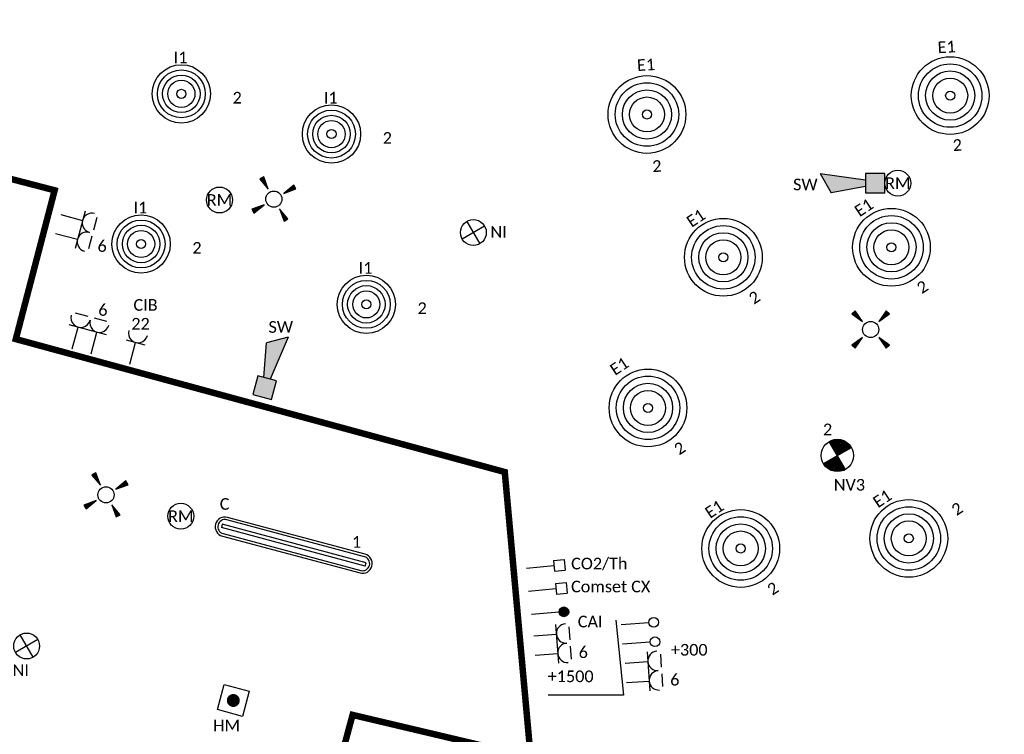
# Model space of a CAD drawing. Header units: millimetres. Extents: x -197899 to 120983, y -4228 to 45370.
# Tile 179 of 200: x 23987 to 31589, y 16161 to 21678. Entities that reach past the tile are written whole.
import ezdxf
from ezdxf.enums import TextEntityAlignment as Align

# ---------------------------------------------------------------- set-up
doc = ezdxf.new("R2010")
doc.units = ezdxf.units.MM
for name, color, linetype in [('EL6132--', 3, 'Continuous'), ('EL6222--', 3, 'Continuous'), ('EL6311--', 3, 'Continuous'), ('EL6350--', 3, 'Continuous'), ('EL6441--', 3, 'Continuous'), ('EL6511--', 3, 'Continuous'), ('EL6811--', 3, 'Continuous')]:
    doc.layers.add(name, color=color, linetype=linetype)
doc.styles.add('STABICAD-018', font='calibri.ttf', dxfattribs={"height": 180})

# ---------------------------------------------------------------- blocks, each defined once
blk = doc.blocks.new('E00188')
at = {"color": 0, "linetype": 'Continuous'}
blk.add_line((0, 5.25), (0, 1), dxfattribs=at)
at = {"color": 0, "linetype": 'Continuous', "const_width": 0.75}
blk.add_lwpolyline([(-0.375, 6, 1), (0.375, 6, 1)], format="xyb", close=True, dxfattribs=at)
at = {"color": 0, "linetype": 'Continuous'}
blk.add_circle((0, 6), 0.75, dxfattribs=at)
at = {"color": 0, "linetype": 'Continuous', "style": 'STABICAD-018'}
for tag, p in [('COMMENT1', (0, 12)), ('DATACOM1', (0, 9)), ('TEXT1', (2.5, 6)), ('ARTICLECODE', (0, 0))]:
    blk.add_attdef(tag, text='', height=1.8, dxfattribs=at).set_placement(p, align=Align.MIDDLE)
blk = doc.blocks.new('E00125CP')
at = {"color": 0, "linetype": 'Continuous'}
for p, q in [((-2.5, 6.5), (-0.5, 6.5)), ((0.5, 6.5), (2.5, 6.5))]:
    blk.add_line(p, q, dxfattribs=at)
blk = doc.blocks.new('*U360')
at = {"color": 0, "linetype": 'Continuous'}
for p, q in [((-3, 4.5), (3, 4.5)), ((-1.5, 1), (-1.5, 4.5)), ((1.5, 1), (1.5, 4.5))]:
    blk.add_line(p, q, dxfattribs=at)
for centre in [(-1.5, 6), (1.5, 6)]:
    blk.add_arc(centre, 1.5, 180, 0, dxfattribs=at)
at = {"color": 0, "linetype": 'ByBlock'}
blk.add_blockref('E00125CP', (0, 0), dxfattribs=at)
at = {"color": 0, "linetype": 'Continuous', "style": 'STABICAD-018'}
for tag, p in [('PANEL', (0, 11.5)), ('CIRCUIT', (0, 8.5)), ('SUBCIRCUIT', (4.5, 8.5)), ('ARTICLECODE', (0, 0))]:
    blk.add_attdef(tag, text='', height=1.8, dxfattribs=at).set_placement(p, align=Align.MIDDLE)
at = {"color": 0, "linetype": 'Continuous', "style": 'STABICAD-018', "flags": 1}
blk.add_attdef('POWERCODE', text='', height=1.8, dxfattribs=at).set_placement((13, 8.5), align=Align.MIDDLE)
blk = doc.blocks.new('E00411')
for p, q in [((-2.4, 2.89), (-2.89, 2.4)), ((-2.89, 2.4), (-1.24, 1.24)), ((-1.24, 1.24), (-2.4, 2.89)), ((2.4, 2.89), (1.24, 1.24)), ((1.24, 1.24), (2.89, 2.4)), ((2.89, 2.4), (2.4, 2.89)), ((-1.24, -1.24), (-2.89, -2.4)), ((-2.4, -2.89), (-1.24, -1.24)), ((1.24, -1.24), (2.4, -2.89)), ((2.89, -2.4), (1.24, -1.24)), ((-2.89, -2.4), (-2.4, -2.89)), ((2.4, -2.89), (2.89, -2.4))]:
    blk.add_line(p, q)
at = {"color": 0, "linetype": 'Continuous'}
blk.add_circle((0, 0), 1.25, dxfattribs=at)
for points in [[(-2.89, 2.4), (-2.4, 2.89), (-1.24, 1.24)], [(2.4, 2.89), (2.89, 2.4), (1.24, 1.24)], [(-2.4, -2.89), (-2.89, -2.4), (-1.24, -1.24)], [(2.89, -2.4), (2.4, -2.89), (1.24, -1.24)]]:
    blk.add_solid(points, dxfattribs=at)
at = {"color": 0, "linetype": 'Continuous', "style": 'STABICAD-018'}
for tag, p in [('SWITCHCODE', (0, 4.64)), ('ARTICLECODE', (0, 0))]:
    blk.add_attdef(tag, text='', height=1.8, dxfattribs=at).set_placement(p, align=Align.MIDDLE)
blk = doc.blocks.new('*U348')
at = {"color": 0, "linetype": 'Continuous'}
for p, q in [((-3, 4.5), (3, 4.5)), ((-1.5, 1), (-1.5, 4.5)), ((1.5, 1), (1.5, 4.5))]:
    blk.add_line(p, q, dxfattribs=at)
for centre in [(-1.5, 6), (1.5, 6)]:
    blk.add_arc(centre, 1.5, 180, 0, dxfattribs=at)
at = {"color": 0, "linetype": 'ByBlock'}
blk.add_blockref('E00125CP', (0, 0), dxfattribs=at)
at = {"color": 0, "linetype": 'Continuous', "style": 'STABICAD-018'}
for tag, p in [('PANEL', (0, 11.5)), ('CIRCUIT', (0, 8.5)), ('SUBCIRCUIT', (4.5, 8.5)), ('ARTICLECODE', (0, 0))]:
    blk.add_attdef(tag, text='', height=1.8, dxfattribs=at).set_placement(p, align=Align.MIDDLE)
at = {"color": 0, "linetype": 'Continuous', "style": 'STABICAD-018', "flags": 1}
blk.add_attdef('POWERCODE', text='', height=1.8, dxfattribs=at).set_placement((13, 8.5), align=Align.MIDDLE)
blk = doc.blocks.new('*U509')
for radius in [225, 185, 145, 105, 35]:
    blk.add_circle((0, 0), radius)
at = {"color": 0, "linetype": 'Continuous', "style": 'STABICAD-018'}
blk.add_attdef('CIRCUIT', text='', height=180, dxfattribs=at).set_placement((0, 223.8), align=Align.BOTTOM_RIGHT)
for tag, p in [('SWITCHCODE', (50, 223.8)), ('SUBCIRCUIT', (150, 223.8))]:
    blk.add_attdef(tag, text='', height=180, dxfattribs=at).set_placement(p, align=Align.BOTTOM_LEFT)
for tag, p in [('LIGHTFIXTURECODE', (0, -400)), ('PANEL', (0, -650))]:
    blk.add_attdef(tag, text='', height=180, dxfattribs=at).set_placement(p, align=Align.MIDDLE)
blk = doc.blocks.new('VB654NVI')
at = {"color": 0, "linetype": 'Continuous'}
for p, q in [((-1.41, 1.59), (1.41, 4.41)), ((-1.41, 4.41), (1.41, 1.59))]:
    blk.add_line(p, q, dxfattribs=at)
blk.add_circle((0, 3), 2, dxfattribs=at)
at = {"color": 0, "linetype": 'Continuous', "style": 'STABICAD-018'}
for tag, p in [('ARTICLECODE', (-2.66, 12.86)), ('FIREPROTECTION_PANEL', (0, 9.85)), ('CODING', (0, 7))]:
    blk.add_attdef(tag, text='', height=1.8, dxfattribs=at).set_placement(p, align=Align.MIDDLE)
blk = doc.blocks.new('E00124')
at = {"color": 0, "linetype": 'Continuous'}
for p, q in [((-2, 5), (2, 5)), ((-2, 1), (-2, 5)), ((2, 5), (2, 1)), ((2, 1), (-2, 1))]:
    blk.add_line(p, q, dxfattribs=at)
at = {"color": 0, "linetype": 'Continuous', "const_width": 1}
blk.add_lwpolyline([(-0.5, 3, 1), (0.5, 3, 1)], format="xyb", close=True, dxfattribs=at)
at = {"color": 0, "linetype": 'Continuous', "style": 'STABICAD-018'}
for tag, p in [('CODING1', (-2.83, 5.24)), ('CODING2', (-2.55, 2.78)), ('ARTICLECODE', (0, 0)), ('FIREPROTECTION_PANEL', (-0.72, -2.09)), ('FIREPROTECTION_ZONE', (-1.56, -4.07)), ('FIREPROTECTION_HARDWARENUMBER', (6.03, -6.25))]:
    blk.add_attdef(tag, text='', height=1.8, dxfattribs=at).set_placement(p, align=Align.MIDDLE)
blk = doc.blocks.new('E00028')
at = {"color": 0, "linetype": 'Continuous'}
for p, q in [((1.5, 11), (-1.5, 9.27)), ((1.5, 11), (0.5, 4)), ((-0.5, 4), (-1.5, 9.27)), ((-1.5, 4), (-1.5, 1)), ((1.5, 4), (-1.5, 4)), ((1.5, 1), (1.5, 4)), ((-1.5, 1), (1.5, 1))]:
    blk.add_line(p, q, dxfattribs=at)
for points in [[(-1.5, 9.27), (1.5, 11), (-0.5, 4), (0.5, 4)], [(-1.5, 4), (1.5, 4), (-1.5, 1), (1.5, 1)]]:
    blk.add_solid(points, dxfattribs=at)
at = {"color": 0, "linetype": 'Continuous', "style": 'STABICAD-018'}
for tag, p in [('CODING1', (-1.31, 4.93)), ('CODING2', (-1.04, 2.46)), ('ARTICLECODE', (0, 0)), ('FIREPROTECTION_PANEL', (0.53, -2.59)), ('FIREPROTECTION_ZONE', (-0.04, -4.38)), ('FIREPROTECTION_HARDWARENUMBER', (7.36, -6.83))]:
    blk.add_attdef(tag, text='', height=1.8, dxfattribs=at).set_placement(p, align=Align.MIDDLE)
blk = doc.blocks.new('E00020')
at = {"color": 0, "linetype": 'Continuous'}
blk.add_circle((0, 0), 2, dxfattribs=at)
at = {"color": 0, "linetype": 'Continuous', "style": 'STABICAD-018'}
for tag, p in [('CODING1', (0.68, 7.74)), ('CODING2', (0.95, 5.28)), ('ARTICLECODE', (0, 0)), ('FIREPROTECTION_PANEL', (0.1, -3.37)), ('FIREPROTECTION_ZONE', (1.58, -6.46)), ('FIREPROTECTION_HARDWARENUMBER', (7.57, -7.83))]:
    blk.add_attdef(tag, text='', height=1.8, dxfattribs=at).set_placement(p, align=Align.MIDDLE)
blk = doc.blocks.new('THERM-TK-L')
at = {"color": 0, "linetype": 'Continuous'}
for p, q in [((-0.83, 5.25), (-0.83, 6.92)), ((-0.83, 6.92), (0.83, 6.92)), ((0.83, 5.25), (0.83, 6.92)), ((-0.83, 5.25), (0.83, 5.25)), ((0, 5.25), (0, 1))]:
    blk.add_line(p, q, dxfattribs=at)
at = {"color": 0, "linetype": 'Continuous', "style": 'STABICAD-018'}
for tag, p in [('TEXT1', (4, 6)), ('ARTICLECODE', (0, 0))]:
    blk.add_attdef(tag, text='', height=1.8, dxfattribs=at).set_placement(p, align=Align.MIDDLE)
blk = doc.blocks.new('*U516')
at = {"linetype": 'Continuous'}
for p, q in [((575, 12.5), (-575, 12.5)), ((-575, 12.5), (-575, -12.5)), ((550, 75), (-550, 75)), ((550, 55), (-550, 55)), ((575, -12.5), (575, 12.5)), ((575, -12.5), (-575, -12.5)), ((-550, -55), (550, -55)), ((-550, -75), (550, -75))]:
    blk.add_line(p, q, dxfattribs=at)
for centre, radius, start, end in [((-550, 0), 75, 90, 270), ((-550, 0), 55, 90, 270), ((550, 0), 75, 270, 90), ((550, 0), 55, 270, 90)]:
    blk.add_arc(centre, radius, start, end, dxfattribs=at)
at = {"color": 0, "linetype": 'Continuous', "style": 'STABICAD-018'}
for tag, p in [('SWITCHCODE', (625, 75)), ('SUBCIRCUIT', (725, 75)), ('CIRCUIT', (525, 75))]:
    blk.add_attdef(tag, text='', height=180, dxfattribs=at).set_placement(p, align=Align.BOTTOM_RIGHT)
blk.add_attdef('LIGHTFIXTURECODE', text='', height=180, dxfattribs=at).set_placement((-625, 75), align=Align.BOTTOM_LEFT)
blk.add_attdef('PANEL', text='', height=180, dxfattribs=at).set_placement((0, -225), align=Align.MIDDLE)
blk = doc.blocks.new('*U514')
for radius in [300, 245, 190, 135, 35]:
    blk.add_circle((0, 0), radius)
at = {"color": 0, "linetype": 'Continuous', "style": 'STABICAD-018'}
blk.add_attdef('CIRCUIT', text='', height=180, dxfattribs=at).set_placement((0, 298.8), align=Align.BOTTOM_RIGHT)
for tag, p in [('SWITCHCODE', (50, 298.8)), ('SUBCIRCUIT', (150, 298.8))]:
    blk.add_attdef(tag, text='', height=180, dxfattribs=at).set_placement(p, align=Align.BOTTOM_LEFT)
for tag, p in [('LIGHTFIXTURECODE', (0, -475)), ('PANEL', (0, -725))]:
    blk.add_attdef(tag, text='', height=180, dxfattribs=at).set_placement(p, align=Align.MIDDLE)
blk = doc.blocks.new('*U477')
at = {"color": 0, "linetype": 'Continuous'}
for p, q in [((-3, 4.5), (3, 4.5)), ((-1.5, 1), (-1.5, 4.5)), ((1.5, 1), (1.5, 4.5))]:
    blk.add_line(p, q, dxfattribs=at)
for centre in [(-1.5, 6), (1.5, 6)]:
    blk.add_arc(centre, 1.5, 180, 0, dxfattribs=at)
at = {"color": 0, "linetype": 'ByBlock'}
blk.add_blockref('E00125CP', (0, 0), dxfattribs=at)
at = {"color": 0, "linetype": 'Continuous', "style": 'STABICAD-018'}
for tag, p in [('PANEL', (0, 11.5)), ('CIRCUIT', (0, 8.5)), ('SUBCIRCUIT', (4.5, 8.5)), ('ARTICLECODE', (0, 0))]:
    blk.add_attdef(tag, text='', height=1.8, dxfattribs=at).set_placement(p, align=Align.MIDDLE)
at = {"color": 0, "linetype": 'Continuous', "style": 'STABICAD-018', "flags": 1}
blk.add_attdef('POWERCODE', text='', height=1.8, dxfattribs=at).set_placement((13, 8.5), align=Align.MIDDLE)
blk = doc.blocks.new('111304')
at = {"color": 0, "linetype": 'Continuous'}
for p, q in [((-1.5, 4.5), (1.5, 4.5)), ((0, 1), (0, 4.5))]:
    blk.add_line(p, q, dxfattribs=at)
blk.add_arc((0, 6), 1.5, 180, 0, dxfattribs=at)
at = {"color": 0, "linetype": 'Continuous', "style": 'STABICAD-018'}
for tag, p in [('PANEL', (0, 11.5)), ('CIRCUIT', (0, 8.5)), ('SUBCIRCUIT', (4.5, 8.5)), ('ARTICLECODE', (0, 0))]:
    blk.add_attdef(tag, text='', height=1.8, dxfattribs=at).set_placement(p, align=Align.MIDDLE)
at = {"color": 0, "linetype": 'Continuous', "style": 'STABICAD-018', "flags": 1}
blk.add_attdef('POWERCODE', text='', height=1.8, dxfattribs=at).set_placement((13, 8.5), align=Align.MIDDLE)
blk = doc.blocks.new('E00018EL')
at = {"color": 0, "linetype": 'Continuous'}
for p, q in [((-1.77, 1.73), (1.77, 5.27)), ((1.77, 1.73), (-1.77, 5.27))]:
    blk.add_line(p, q, dxfattribs=at)
at = {"color": 0, "linetype": 'Continuous', "const_width": 2.5}
for points in [[(-0.88, 4.38, -0.198912), (0, 4.75, -0.198912), (0.88, 4.38, -1)], [(-0.88, 2.62, 0.198912), (0, 2.25, 0.198912), (0.88, 2.62, 1)]]:
    blk.add_lwpolyline(points, format="xyb", dxfattribs=at)
blk = doc.blocks.new('*U500')
at = {"color": 0, "linetype": 'Continuous'}
blk.add_circle((0, 3.5), 2.5, dxfattribs=at)
blk.add_blockref('E00018EL', (0, 0), dxfattribs=at)
at = {"color": 0, "linetype": 'Continuous', "style": 'STABICAD-018'}
for tag, p in [('PANEL', (0, 11.5)), ('CIRCUIT', (0, 8.5)), ('SUBCIRCUIT', (4.5, 8.5)), ('LIGHTFIXTURECODE', (0, 3.5)), ('SWITCHCODE', (4.5, 2.5))]:
    blk.add_attdef(tag, text='', height=1.8, dxfattribs=at).set_placement(p, align=Align.MIDDLE)
blk = doc.blocks.new('E00128')
at = {"color": 0, "linetype": 'Continuous'}
blk.add_line((0, 5.25), (0, 1), dxfattribs=at)
blk.add_circle((0, 6), 0.75, dxfattribs=at)
at = {"color": 0, "linetype": 'Continuous', "style": 'STABICAD-018'}
for tag, p in [('TEXT1', (0, 9)), ('ARTICLECODE', (0, 0))]:
    blk.add_attdef(tag, text='', height=1.8, dxfattribs=at).set_placement(p, align=Align.MIDDLE)

msp = doc.modelspace()

# ---------------------------------------------------------------- linework, layer by layer
at = {"color": 4, "const_width": 50}
msp.add_lwpolyline([(28368.1, 5350.8), (26461.3, 7259), (26273.8, 7333.9), (26982, 9685.9), (26631.8, 9763.7), (27057, 11810.9), (25456.9, 12216.7), (26557, 16310.9), (27932, 15985.9), (27732, 18185.9), (23957.1, 19212.2), (24257, 20360.9), (21857.2, 20983.4), (22357, 23035.9), (26782, 21885.9), (25302.5, 24704.9), (26186.4, 25588.8)], dxfattribs=at)
at = {"layer": 'EL6132--', "linetype": 'Continuous'}
msp.add_lwpolyline([(28589.3, 17041.7), (28649.8, 16462.5), (28068.3, 16462.8)], dxfattribs=at)

# ---------------------------------------------------------------- block references
at = {"layer": 'EL6132--', "linetype": 'Continuous', "xscale": 50, "yscale": 50, "rotation": 274}
for p in [(28581.9, 17003.9), (28592.3, 16854.3)]:
    msp.add_blockref('E00128', p, dxfattribs=at)
at = {"layer": 'EL6222--', "linetype": 'Continuous'}
ref = msp.add_blockref('*U348', (24235.8, 20113.9), dxfattribs=dict(at, xscale=50.00000000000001, yscale=50.00000000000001, rotation=255.000000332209))
ref.add_attrib('CIRCUIT', '6', dxfattribs={"layer": '0', "color": 7, "linetype": 'ByBlock', "height": 90, "style": 'STABICAD-018'}).set_placement((24623.5, 19932.3), align=Align.MIDDLE)
ref = msp.add_blockref('*U477', (24452.9, 19068.6), dxfattribs=dict(at, xscale=50, yscale=50, rotation=345.0283308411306))
ref.add_attrib('CIRCUIT', '6', dxfattribs={"layer": '0', "color": 7, "linetype": 'ByBlock', "height": 90, "style": 'STABICAD-018'}).set_placement((24629.6, 19439), align=Align.MIDDLE)
ref = msp.add_blockref('111304', (24823.5, 18969.5), dxfattribs=dict(at, xscale=50, yscale=50, rotation=345.0283308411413))
ref.add_attrib('ARTICLECODE', 'CIB', dxfattribs={"layer": '0', "color": 7, "linetype": 'ByBlock', "height": 90, "style": 'STABICAD-018'}).set_placement((24958.8, 19475.8), align=Align.MIDDLE)
ref.add_attrib('CIRCUIT', '22', dxfattribs={"layer": '0', "color": 7, "linetype": 'ByBlock', "height": 90, "style": 'STABICAD-018'}).set_placement((24920.1, 19330.9), align=Align.MIDDLE)
ref = msp.add_blockref('*U360', (27911, 16843.9), dxfattribs=dict(at, xscale=49.99999999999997, yscale=49.99999999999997, rotation=274.0016073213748))
ref.add_attrib('ARTICLECODE', '+1500', dxfattribs={"layer": '0', "color": 7, "linetype": 'Continuous', "height": 90, "style": 'STABICAD-018'}).set_placement((28240.8, 16608.8), align=Align.MIDDLE)
ref.add_attrib('CIRCUIT', '6', dxfattribs={"layer": '0', "color": 7, "linetype": 'Continuous', "height": 90, "style": 'STABICAD-018'}).set_placement((28338.3, 16797), align=Align.MIDDLE)
ref = msp.add_blockref('*U360', (28617.6, 16631.5), dxfattribs=dict(at, xscale=49.99999999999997, yscale=49.99999999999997, rotation=274.0016073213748))
ref.add_attrib('ARTICLECODE', '+300', dxfattribs={"layer": '0', "color": 7, "linetype": 'Continuous', "height": 90, "style": 'STABICAD-018'}).set_placement((29156.4, 16813.7), align=Align.MIDDLE)
ref.add_attrib('CIRCUIT', '6', dxfattribs={"layer": '0', "color": 7, "linetype": 'Continuous', "height": 90, "style": 'STABICAD-018'}).set_placement((29044.9, 16584.6), align=Align.MIDDLE)
at = {"layer": 'EL6311--', "color": 170, "linetype": 'Continuous'}
ref = msp.add_blockref('*U514', (31170.8, 21091.9), dxfattribs=dict(at, rotation=54.99233798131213))
ref.add_attrib('CIRCUIT', '2', dxfattribs={"layer": '0', "color": 7, "linetype": 'ByBlock', "height": 90, "rotation": 3.38755, "style": 'STABICAD-018'}).set_placement((31265.7, 20640.3), align=Align.BOTTOM_RIGHT)
ref.add_attrib('LIGHTFIXTURECODE', 'E1', dxfattribs={"layer": '0', "color": 7, "linetype": 'ByBlock', "height": 90, "rotation": 3.38755, "style": 'STABICAD-018'}).set_placement((31143.5, 21467.7), align=Align.MIDDLE)
at = {"layer": 'EL6311--', "linetype": 'Continuous'}
ref = msp.add_blockref('*U509', (25235.2, 21105.3), dxfattribs=dict(at, rotation=344.9999999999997))
ref.add_attrib('CIRCUIT', '2', dxfattribs={"layer": '0', "color": 7, "linetype": 'ByBlock', "height": 90, "style": 'STABICAD-018'}).set_placement((25701.8, 21003.5), align=Align.BOTTOM_RIGHT)
ref.add_attrib('LIGHTFIXTURECODE', 'I1', dxfattribs={"layer": '0', "color": 7, "linetype": 'ByBlock', "height": 90, "style": 'STABICAD-018'}).set_placement((25229.2, 21386.4), align=Align.MIDDLE)
at = {"layer": 'EL6311--', "color": 170, "linetype": 'Continuous'}
ref = msp.add_blockref('*U514', (28829.8, 20946.1), dxfattribs=dict(at, rotation=312.1351951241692))
ref.add_attrib('CIRCUIT', '2', dxfattribs={"layer": '0', "color": 7, "linetype": 'ByBlock', "height": 90, "rotation": 3.38755, "style": 'STABICAD-018'}).set_placement((28946.3, 20477.9), align=Align.BOTTOM_RIGHT)
ref.add_attrib('LIGHTFIXTURECODE', 'E1', dxfattribs={"layer": '0', "color": 7, "linetype": 'ByBlock', "height": 90, "rotation": 3.38755, "style": 'STABICAD-018'}).set_placement((28822.5, 21330.3), align=Align.MIDDLE)
at = {"layer": 'EL6311--', "linetype": 'Continuous'}
ref = msp.add_blockref('*U509', (26394.3, 20794.7), dxfattribs=dict(at, rotation=344.9999999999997))
ref.add_attrib('CIRCUIT', '2', dxfattribs={"layer": '0', "color": 7, "linetype": 'ByBlock', "height": 90, "style": 'STABICAD-018'}).set_placement((26860.9, 20692.9), align=Align.BOTTOM_RIGHT)
ref.add_attrib('LIGHTFIXTURECODE', 'I1', dxfattribs={"layer": '0', "color": 7, "linetype": 'ByBlock', "height": 90, "style": 'STABICAD-018'}).set_placement((26388.3, 21075.8), align=Align.MIDDLE)
at = {"layer": 'EL6311--', "linetype": 'Continuous', "xscale": 50, "yscale": 50, "rotation": 345.0000000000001}
for p in [(25949.2, 20292.8), (24653.7, 18009.6)]:
    msp.add_blockref('E00411', p, dxfattribs=at)
at = {"layer": 'EL6311--', "color": 170, "linetype": 'Continuous'}
ref = msp.add_blockref('*U514', (30717.3, 19920.8), dxfattribs=dict(at, rotation=153.4146680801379))
ref.add_attrib('CIRCUIT', '2', dxfattribs={"layer": '0', "color": 7, "linetype": 'ByBlock', "height": 90, "rotation": 33.60629, "style": 'STABICAD-018'}).set_placement((31026.3, 19574.7), align=Align.BOTTOM_RIGHT)
ref.add_attrib('LIGHTFIXTURECODE', 'E1', dxfattribs={"layer": '0', "color": 7, "linetype": 'ByBlock', "height": 90, "rotation": 33.60629, "style": 'STABICAD-018'}).set_placement((30504.2, 20228.1), align=Align.MIDDLE)
at = {"layer": 'EL6311--', "linetype": 'Continuous'}
ref = msp.add_blockref('*U509', (24924.6, 19946.2), dxfattribs=dict(at, rotation=344.9999999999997))
ref.add_attrib('CIRCUIT', '2', dxfattribs={"layer": '0', "color": 7, "linetype": 'ByBlock', "height": 90, "style": 'STABICAD-018'}).set_placement((25391.2, 19844.3), align=Align.BOTTOM_RIGHT)
ref.add_attrib('LIGHTFIXTURECODE', 'I1', dxfattribs={"layer": '0', "color": 7, "linetype": 'ByBlock', "height": 90, "style": 'STABICAD-018'}).set_placement((24918.6, 20227.3), align=Align.MIDDLE)
at = {"layer": 'EL6311--', "color": 170, "linetype": 'Continuous'}
ref = msp.add_blockref('*U514', (29419.6, 19843.4), dxfattribs=dict(at, rotation=213.4146680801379))
ref.add_attrib('CIRCUIT', '2', dxfattribs={"layer": '0', "color": 7, "linetype": 'ByBlock', "height": 90, "rotation": 33.60629, "style": 'STABICAD-018'}).set_placement((29729.5, 19493.4), align=Align.BOTTOM_RIGHT)
ref.add_attrib('LIGHTFIXTURECODE', 'E1', dxfattribs={"layer": '0', "color": 7, "linetype": 'ByBlock', "height": 90, "rotation": 33.60629, "style": 'STABICAD-018'}).set_placement((29207.4, 20146.8), align=Align.MIDDLE)
at = {"layer": 'EL6311--', "linetype": 'Continuous'}
ref = msp.add_blockref('*U509', (26663.3, 19480.3), dxfattribs=dict(at, rotation=344.9999999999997))
ref.add_attrib('CIRCUIT', '2', dxfattribs={"layer": '0', "color": 7, "linetype": 'ByBlock', "height": 90, "style": 'STABICAD-018'}).set_placement((27129.9, 19378.5), align=Align.BOTTOM_RIGHT)
ref.add_attrib('LIGHTFIXTURECODE', 'I1', dxfattribs={"layer": '0', "color": 7, "linetype": 'ByBlock', "height": 90, "style": 'STABICAD-018'}).set_placement((26657.3, 19761.4), align=Align.MIDDLE)
at = {"layer": 'EL6311--', "linetype": 'Continuous', "xscale": 50, "yscale": 50}
msp.add_blockref('E00411', (30557, 19285.9), dxfattribs=at)
at = {"layer": 'EL6311--', "color": 170, "linetype": 'Continuous'}
ref = msp.add_blockref('*U514', (28837.8, 18680.9), dxfattribs=dict(at, rotation=273.414668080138))
ref.add_attrib('CIRCUIT', '2', dxfattribs={"layer": '0', "color": 7, "linetype": 'ByBlock', "height": 90, "rotation": 33.60629, "style": 'STABICAD-018'}).set_placement((29152.3, 18329.3), align=Align.BOTTOM_RIGHT)
ref.add_attrib('LIGHTFIXTURECODE', 'E1', dxfattribs={"layer": '0', "color": 7, "linetype": 'ByBlock', "height": 90, "rotation": 33.60629, "style": 'STABICAD-018'}).set_placement((28616.4, 19003.6), align=Align.MIDDLE)
ref = msp.add_blockref('*U514', (30851.4, 17673.2), dxfattribs=dict(at, rotation=33.4146680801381))
ref.add_attrib('CIRCUIT', '2', dxfattribs={"layer": '0', "color": 7, "linetype": 'ByBlock', "height": 90, "rotation": 33.60629, "style": 'STABICAD-018'}).set_placement((31294.2, 17861.6), align=Align.BOTTOM_RIGHT)
ref.add_attrib('LIGHTFIXTURECODE', 'E1', dxfattribs={"layer": '0', "color": 7, "linetype": 'ByBlock', "height": 90, "rotation": 33.60629, "style": 'STABICAD-018'}).set_placement((30646.5, 17981.3), align=Align.MIDDLE)
at = {"layer": 'EL6311--', "linetype": 'Continuous'}
ref = msp.add_blockref('*U516', (26102.9, 17621.3), dxfattribs=dict(at, rotation=345.0000000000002))
ref.add_attrib('CIRCUIT', '1', dxfattribs={"layer": '0', "color": 170, "linetype": 'ByBlock', "height": 90, "style": 'STABICAD-018'}).set_placement((26623.6, 17574.9), align=Align.BOTTOM_RIGHT)
ref.add_attrib('LIGHTFIXTURECODE', 'C', dxfattribs={"layer": '0', "color": 7, "linetype": 'ByBlock', "height": 90, "style": 'STABICAD-018'}).set_placement((25532.1, 17867.4), align=Align.BOTTOM_LEFT)
at = {"layer": 'EL6311--', "color": 170, "linetype": 'Continuous'}
ref = msp.add_blockref('*U514', (29553.7, 17595.7), dxfattribs=dict(at, rotation=333.4146680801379))
ref.add_attrib('CIRCUIT', '2', dxfattribs={"layer": '0', "color": 7, "linetype": 'ByBlock', "height": 90, "rotation": 33.60629, "style": 'STABICAD-018'}).set_placement((29871.9, 17246.6), align=Align.BOTTOM_RIGHT)
ref.add_attrib('LIGHTFIXTURECODE', 'E1', dxfattribs={"layer": '0', "color": 7, "linetype": 'ByBlock', "height": 90, "rotation": 33.60629, "style": 'STABICAD-018'}).set_placement((29349.8, 17900), align=Align.MIDDLE)
at = {"layer": 'EL6350--', "linetype": 'Continuous'}
ref = msp.add_blockref('*U500', (30254.7, 18144.8), dxfattribs=dict(at, xscale=49.99999999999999, yscale=49.99999999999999, zscale=49.99999999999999, rotation=345))
ref.add_attrib('CIRCUIT', '2', dxfattribs={"layer": '0', "color": 1, "linetype": 'Continuous', "height": 90, "style": 'STABICAD-018'}).set_placement((30224.5, 18515.2), align=Align.MIDDLE)
ref.add_attrib('LIGHTFIXTURECODE', 'NV3', dxfattribs={"layer": '0', "color": 1, "linetype": 'Continuous', "height": 90, "style": 'STABICAD-018'}).set_placement((30392.9, 18087.1), align=Align.MIDDLE)
at = {"layer": 'EL6441--', "linetype": 'Continuous'}
ref = msp.add_blockref('E00188', (27889.5, 17081.5), dxfattribs=dict(at, xscale=50, yscale=50, rotation=274.8229367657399))
ref.add_attrib('TEXT1', 'CAI', dxfattribs={"layer": '0', "color": 7, "linetype": 'ByBlock', "height": 90, "style": 'STABICAD-018'}).set_placement((28391.4, 17031.5), align=Align.MIDDLE)
at = {"layer": 'EL6511--', "linetype": 'Continuous'}
ref = msp.add_blockref('E00028', (30716.4, 20415.8), dxfattribs=dict(at, xscale=50, yscale=50, rotation=90.00000000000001))
ref.add_attrib('ARTICLECODE', 'SW', dxfattribs={"layer": '0', "color": 7, "linetype": 'Continuous', "height": 90, "style": 'STABICAD-018'}).set_placement((30052.6, 20405.7), align=Align.MIDDLE)
ref = msp.add_blockref('E00020', (30766.4, 20415.8), dxfattribs=dict(at, xscale=50, yscale=50))
ref.add_attrib('ARTICLECODE', 'RM', dxfattribs={"layer": '0', "color": 7, "linetype": 'Continuous', "height": 90, "style": 'STABICAD-018'}).set_placement((30766.4, 20415.8), align=Align.MIDDLE)
ref = msp.add_blockref('E00020', (25529.8, 20286), dxfattribs=dict(at, xscale=50, yscale=50, rotation=345.0000000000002))
ref.add_attrib('ARTICLECODE', 'RM', dxfattribs={"layer": '0', "color": 7, "linetype": 'Continuous', "height": 90, "style": 'STABICAD-018'}).set_placement((25529.8, 20286), align=Align.MIDDLE)
ref = msp.add_blockref('VB654NVI', (27344.8, 20073.2), dxfattribs=dict(at, xscale=49.99999999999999, yscale=49.99999999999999, rotation=255))
ref.add_attrib('ARTICLECODE', 'NI', dxfattribs={"layer": '0', "color": 7, "linetype": 'Continuous', "height": 90, "style": 'STABICAD-018'}).set_placement((27684.4, 20038.9), align=Align.MIDDLE)
ref = msp.add_blockref('E00028', (25845.5, 18715.9), dxfattribs=dict(at, xscale=49.99999999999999, yscale=49.99999999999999, rotation=345.0000000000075))
ref.add_attrib('ARTICLECODE', 'SW', dxfattribs={"layer": '0', "color": 7, "linetype": 'Continuous', "height": 90, "style": 'STABICAD-018'}).set_placement((26002.6, 19305.7), align=Align.MIDDLE)
ref = msp.add_blockref('E00020', (25230.7, 17844.7), dxfattribs=dict(at, xscale=50, yscale=50, rotation=345.0000000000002))
ref.add_attrib('ARTICLECODE', 'RM', dxfattribs={"layer": '0', "color": 7, "linetype": 'Continuous', "height": 90, "style": 'STABICAD-018'}).set_placement((25230.7, 17844.7), align=Align.MIDDLE)
ref = msp.add_blockref('VB654NVI', (24079.6, 16987.7), dxfattribs=dict(at, xscale=50, yscale=50, rotation=164.9999999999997))
ref.add_attrib('ARTICLECODE', 'NI', dxfattribs={"layer": '0', "color": 7, "linetype": 'Continuous', "height": 90, "style": 'STABICAD-018'}).set_placement((23995.6, 16655.7), align=Align.MIDDLE)
ref = msp.add_blockref('E00124', (25675, 16567.2), dxfattribs=dict(at, xscale=50.00000000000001, yscale=50.00000000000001, rotation=165.0538730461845))
ref.add_attrib('ARTICLECODE', 'HM', dxfattribs={"layer": '0', "color": 7, "linetype": 'Continuous', "height": 90, "style": 'STABICAD-018'}).set_placement((25584.7, 16229.1), align=Align.MIDDLE)
at = {"layer": 'EL6811--', "linetype": 'Continuous'}
ref = msp.add_blockref('THERM-TK-L', (27849.5, 17436.9), dxfattribs=dict(at, xscale=50.00000000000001, yscale=50.00000000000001, rotation=275.3345747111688))
ref.add_attrib('TEXT1', 'CO2/Th', dxfattribs={"layer": '0', "color": 7, "linetype": 'ByBlock', "height": 90, "style": 'STABICAD-018'}).set_placement((28462, 17479.9), align=Align.MIDDLE)
ref = msp.add_blockref('THERM-TK-L', (27865.3, 17259), dxfattribs=dict(at, xscale=50.00000000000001, yscale=50.00000000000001, rotation=275.3345747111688))
ref.add_attrib('TEXT1', 'Comset CX', dxfattribs={"layer": '0', "color": 7, "linetype": 'ByBlock', "height": 90, "style": 'STABICAD-018'}).set_placement((28549.9, 17302), align=Align.MIDDLE)

doc.saveas('drawing.dxf')
